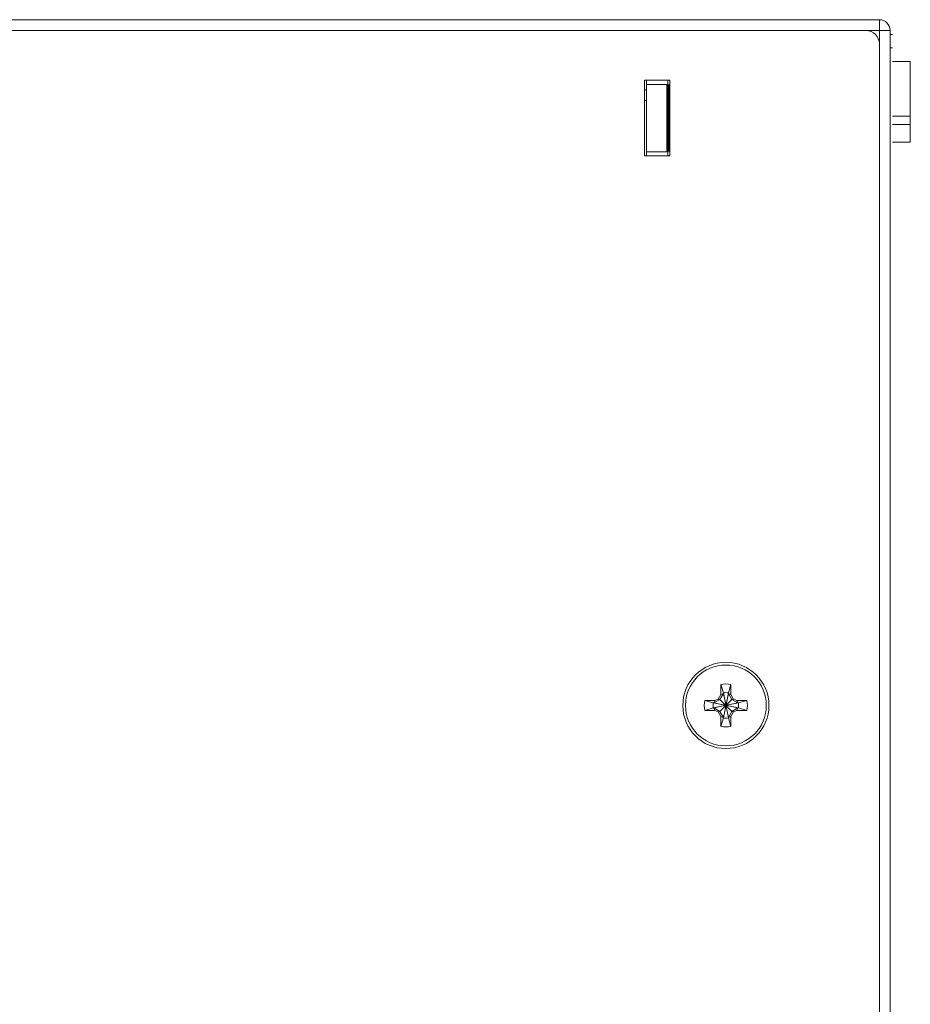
# Model space of a CAD drawing. Header units: millimetres. Extents: x 0 to 275, y -20 to 125.
# Tile 9 of 16: x 138 to 204, y 51 to 124. Entities that reach past the tile are written whole.
import ezdxf

# ---------------------------------------------------------------- set-up
doc = ezdxf.new("R2010")
doc.units = ezdxf.units.MM
doc.header["$MEASUREMENT"] = 0
doc.layers.get('0').update_dxf_attribs({"lineweight": 15})

msp = doc.modelspace()

# ---------------------------------------------------------------- linework, layer by layer
at = {"color": 3, "linetype": 'Continuous'}
for p, q in [((88.38, 124), (201.48, 124)), ((202.28, 123.2), (202.28, 23.4))]:
    msp.add_line(p, q, dxfattribs=at)
at = {"color": 7, "linetype": 'Continuous'}
for p, q in [((201.48, 22.6), (201.48, 124)), ((86.88, 123.2), (202.28, 123.2)), ((202.455, 122.9), (202.28, 122.9)), ((202.455, 121.9), (202.28, 121.9)), ((203.78, 120.9), (202.455, 120.9)), ((203.78, 114.9), (203.78, 120.9)), ((184.03, 113.9), (184.03, 119.5)), ((184.03, 119.5), (185.93, 119.5)), ((184.18, 119.5), (184.18, 113.9)), ((185.78, 119.2), (184.18, 119.2)), ((185.78, 119.5), (185.78, 119.2)), ((185.93, 119.5), (185.93, 113.9)), ((184.03, 118.801), (184.18, 118.801)), ((184.03, 118.001), (184.18, 118.001)), ((203.78, 116.849), (202.455, 116.849)), ((203.78, 116.211), (202.455, 116.211)), ((203.78, 114.9), (202.455, 114.9)), ((185.78, 114.2), (184.18, 114.2)), ((185.78, 114.2), (185.78, 113.9)), ((185.93, 113.9), (184.03, 113.9)), ((189.71, 73.917), (189.71, 74.657)), ((189.71, 74.657), (189.895, 74.032)), ((190.45, 74.657), (190.265, 74.032)), ((190.45, 74.657), (190.45, 73.917)), ((189.507, 73.564), (189.71, 73.917)), ((189.895, 73.995), (189.636, 73.545)), ((189.71, 73.917), (189.895, 73.995)), ((189.895, 74.032), (189.895, 73.995)), ((189.895, 72.168), (190.265, 74.032)), ((190.265, 72.168), (189.895, 74.032)), ((189.895, 72.205), (190.265, 73.995)), ((190.265, 72.205), (189.895, 73.995)), ((190.265, 73.995), (190.265, 74.032)), ((190.45, 73.917), (190.265, 73.995)), ((190.525, 73.545), (190.265, 73.995)), ((190.45, 73.917), (190.654, 73.564)), ((188.524, 73.47), (189.264, 73.47)), ((188.524, 73.47), (189.149, 73.285)), ((189.149, 72.915), (191.012, 73.285)), ((189.186, 73.285), (189.149, 73.285)), ((189.149, 73.285), (191.012, 72.915)), ((189.636, 73.545), (189.186, 73.285)), ((189.264, 73.47), (189.186, 73.285)), ((189.186, 72.915), (190.975, 73.285)), ((189.186, 73.285), (190.975, 72.915)), ((189.264, 73.47), (189.507, 73.564)), ((189.507, 73.564), (189.636, 73.545)), ((189.636, 72.655), (190.525, 73.545)), ((190.525, 72.655), (189.636, 73.545)), ((190.654, 73.564), (190.525, 73.545)), ((190.975, 73.285), (190.525, 73.545)), ((190.654, 73.564), (190.897, 73.47)), ((190.897, 73.47), (191.637, 73.47)), ((190.897, 73.47), (190.975, 73.285)), ((191.012, 73.285), (190.975, 73.285)), ((191.637, 73.47), (191.012, 73.285)), ((188.524, 72.73), (189.149, 72.915)), ((189.264, 72.73), (188.524, 72.73)), ((189.149, 72.915), (189.186, 72.915)), ((189.186, 72.915), (189.636, 72.655)), ((189.264, 72.73), (189.186, 72.915)), ((189.507, 72.636), (189.264, 72.73)), ((189.507, 72.636), (189.636, 72.655)), ((189.71, 72.283), (189.507, 72.636)), ((189.636, 72.655), (189.895, 72.205)), ((190.265, 72.205), (190.525, 72.655)), ((190.654, 72.636), (190.45, 72.283)), ((190.525, 72.655), (190.975, 72.915)), ((190.654, 72.636), (190.525, 72.655)), ((190.897, 72.73), (190.654, 72.636)), ((190.897, 72.73), (190.975, 72.915)), ((191.637, 72.73), (190.897, 72.73)), ((190.975, 72.915), (191.012, 72.915)), ((191.637, 72.73), (191.012, 72.915)), ((189.71, 72.283), (189.895, 72.205)), ((189.71, 71.543), (189.71, 72.283)), ((189.71, 71.543), (189.895, 72.168)), ((189.895, 72.205), (189.895, 72.168)), ((190.45, 72.283), (190.265, 72.205)), ((190.265, 72.168), (190.265, 72.205)), ((190.45, 71.543), (190.265, 72.168)), ((190.45, 72.283), (190.45, 71.543))]:
    msp.add_line(p, q, dxfattribs=at)
at = {"color": 2, "linetype": 'Continuous', "const_width": 0.238}
msp.add_lwpolyline([(185.78, 114.2), (185.78, 119.2)], dxfattribs=at)
at = {"color": 7, "linetype": 'Continuous'}
for radius in [3.2, 3]:
    msp.add_circle((190.08, 73.1), radius, dxfattribs=at)
at = {"color": 3, "linetype": 'Continuous'}
msp.add_arc((201.48, 123.2), 0.8, 0, 90, dxfattribs=at)
at = {"color": 7, "linetype": 'Continuous'}
for centre, radius, start, end in [((200.48, 122.2), 1, 0, 90), ((190.08, 73.1), 1.6, 76.62932, 103.37068), ((190.08, 73.1), 0.95, 78.77065, 101.22935), ((190.08, 73.1), 1.6, 166.62932, 193.37068), ((190.08, 73.1), 0.95, 168.77065, 191.22935), ((190.08, 73.1), 0.95, 348.77065, 11.22935), ((190.08, 73.1), 1.6, 346.62932, 13.37068), ((190.08, 73.1), 0.95, 258.77065, 281.22935), ((190.08, 73.1), 1.6, 256.62932, 283.37068)]:
    msp.add_arc(centre, radius, start, end, dxfattribs=at)

doc.saveas('drawing.dxf')
